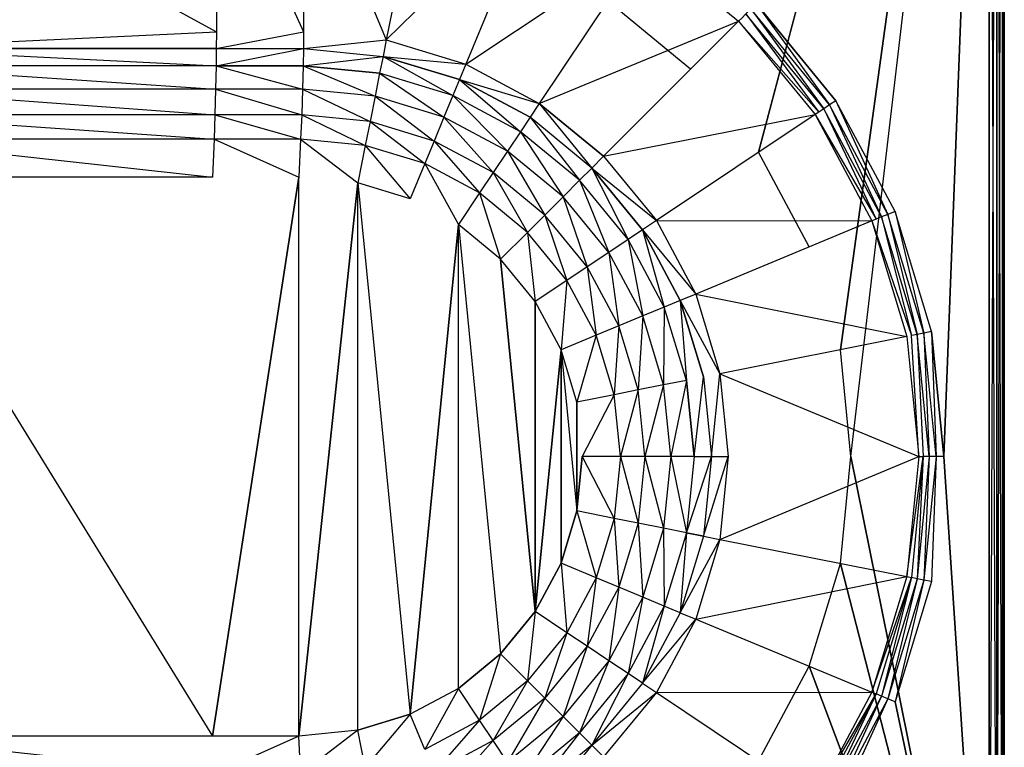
# Model space of a CAD drawing. Extents: x 0 to 0.6, y -0.5 to 0.
# Tile 6 of 7: x 0.34 to 0.6, y -0.392 to -0.2. Entities that reach past the tile are written whole.
import ezdxf

# ---------------------------------------------------------------- set-up
doc = ezdxf.new("R2010")
doc.units = 0
doc.layers.add('L0_WASHBASIN_N_3055_', color=7, linetype='CONTINUOUS')

msp = doc.modelspace()

# ---------------------------------------------------------------- linework, layer by layer
at = {"layer": 'L0_WASHBASIN_N_3055_', "color": 8}
for points, invisible_edges in [([(0.495269, -0.194795, 0.048978), (0.596, -0.004, 0.048977), (0.517176, -0.212774, 0.048978), (0.495269, -0.194795, 0.048978)], 10), ([(0.517176, -0.212774, 0.048978), (0.596, -0.004, 0.048977), (0.535155, -0.234682, 0.048978), (0.517176, -0.212774, 0.048978)], 13), ([(0.596, -0.004, 0.088977), (0.534515, -0.195485, 0.088977), (0.555534, -0.221098, 0.088977), (0.596, -0.004, 0.088977)], 12), ([(0.535155, -0.234682, 0.048978), (0.596, -0.004, 0.048977), (0.548515, -0.259676, 0.048978), (0.535155, -0.234682, 0.048978)], 10), ([(0.548515, -0.259676, 0.048978), (0.596, -0.004, 0.048977), (0.556742, -0.286796, 0.048978), (0.548515, -0.259676, 0.048978)], 13), ([(0.596, -0.004, 0.088977), (0.555534, -0.221098, 0.088977), (0.571154, -0.250319, 0.088977), (0.596, -0.004, 0.088977)], 15), ([(0.556742, -0.286796, 0.048978), (0.596, -0.004, 0.048977), (0.559519, -0.315, 0.048978), (0.556742, -0.286796, 0.048978)], 10), ([(0.596, -0.496, 0.048977), (0.559519, -0.315, 0.048978), (0.596, -0.004, 0.048977), (0.596, -0.496, 0.048977)], 8), ([(0.596, -0.004, 0.088977), (0.571154, -0.250319, 0.088977), (0.580772, -0.282026, 0.088977), (0.596, -0.004, 0.088977)], 15), ([(0.596, -0.004, 0.088977), (0.580772, -0.282026, 0.088977), (0.584019, -0.315, 0.088977), (0.596, -0.004, 0.088977)], 9), ([(0.596, -0.004, 0.088977), (0.584019, -0.315, 0.088977), (0.596, -0.496, 0.088977), (0.596, -0.004, 0.088977)], 12), ([(0.598, -0.004, 0.048977), (0.596, -0.496, 0.048977), (0.596, -0.004, 0.048977), (0.598, -0.004, 0.048977)], 13), ([(0.596, -0.496, 0.048977), (0.598, -0.004, 0.048977), (0.598, -0.496, 0.048977), (0.596, -0.496, 0.048977)], 10), ([(0.598, -0.496, 0.088977), (0.596, -0.004, 0.088977), (0.596, -0.496, 0.088977), (0.598, -0.496, 0.088977)], 13), ([(0.596, -0.004, 0.088977), (0.598, -0.496, 0.088977), (0.598, -0.004, 0.088977), (0.596, -0.004, 0.088977)], 10), ([(0.599414, -0.004, 0.049563), (0.598, -0.496, 0.048977), (0.598, -0.004, 0.048977), (0.599414, -0.004, 0.049563)], 13), ([(0.598, -0.496, 0.048977), (0.599414, -0.004, 0.049563), (0.599414, -0.496, 0.049563), (0.598, -0.496, 0.048977)], 10), ([(0.599414, -0.496, 0.088391), (0.598, -0.004, 0.088977), (0.598, -0.496, 0.088977), (0.599414, -0.496, 0.088391)], 13), ([(0.598, -0.004, 0.088977), (0.599414, -0.496, 0.088391), (0.599414, -0.004, 0.088391), (0.598, -0.004, 0.088977)], 10), ([(0.599414, -0.004, 0.049563), (0.6, -0.496, 0.050977), (0.599414, -0.496, 0.049563), (0.599414, -0.004, 0.049563)], 13), ([(0.6, -0.496, 0.050977), (0.599414, -0.004, 0.049563), (0.6, -0.004, 0.050977), (0.6, -0.496, 0.050977)], 10), ([(0.6, -0.004, 0.086977), (0.599414, -0.496, 0.088391), (0.6, -0.496, 0.086977), (0.6, -0.004, 0.086977)], 13), ([(0.599414, -0.496, 0.088391), (0.6, -0.004, 0.086977), (0.599414, -0.004, 0.088391), (0.599414, -0.496, 0.088391)], 10), ([(0.6, -0.004, 0.084977), (0.6, -0.496, 0.086977), (0.6, -0.496, 0.084977), (0.6, -0.004, 0.084977)], 13), ([(0.6, -0.496, 0.086977), (0.6, -0.004, 0.084977), (0.6, -0.004, 0.086977), (0.6, -0.496, 0.086977)], 10), ([(0.6, -0.004, 0.050977), (0.6, -0.496, 0.052977), (0.6, -0.496, 0.050977), (0.6, -0.004, 0.050977)], 13), ([(0.6, -0.496, 0.052977), (0.6, -0.004, 0.050977), (0.6, -0.004, 0.052977), (0.6, -0.496, 0.052977)], 10), ([(0.6, -0.004, 0.052977), (0.6, -0.496, 0.084977), (0.6, -0.496, 0.052977), (0.6, -0.004, 0.052977)], 13), ([(0.6, -0.496, 0.084977), (0.6, -0.004, 0.052977), (0.6, -0.004, 0.084977), (0.6, -0.496, 0.084977)], 10), ([(0.3, -0.152583, 0.08593), (0.392046, -0.202929, 0.018006), (0.391958, -0.15258, 0.085928), (0.3, -0.152583, 0.08593)], 10), ([(0.392046, -0.202929, 0.018006), (0.3, -0.152583, 0.08593), (0.3, -0.202927, 0.018004), (0.392046, -0.202929, 0.018006)], 13), ([(0.391958, -0.15258, 0.085928), (0.415057, -0.20293, 0.018006), (0.414948, -0.152579, 0.085928), (0.391958, -0.15258, 0.085928)], 10), ([(0.415057, -0.20293, 0.018006), (0.391958, -0.15258, 0.085928), (0.392046, -0.202929, 0.018006), (0.415057, -0.20293, 0.018006)], 13), ([(0.43687, -0.205085, 0.018011), (0.414948, -0.152579, 0.085928), (0.415057, -0.20293, 0.018006), (0.43687, -0.205085, 0.018011)], 13), ([(0.414948, -0.152579, 0.085928), (0.43687, -0.205085, 0.018011), (0.446693, -0.155698, 0.085922), (0.414948, -0.152579, 0.085928)], 10), ([(0.43687, -0.205085, 0.018011), (0.477162, -0.164941, 0.085922), (0.446693, -0.155698, 0.085922), (0.43687, -0.205085, 0.018011)], 10), ([(0.477162, -0.164941, 0.085922), (0.43687, -0.205085, 0.018011), (0.457893, -0.211462, 0.018011), (0.477162, -0.164941, 0.085922)], 13), ([(0.457893, -0.211462, 0.018011), (0.505243, -0.17995, 0.085922), (0.477162, -0.164941, 0.085922), (0.457893, -0.211462, 0.018011)], 10), ([(0.505243, -0.17995, 0.085922), (0.457893, -0.211462, 0.018011), (0.477268, -0.221818, 0.018011), (0.505243, -0.17995, 0.085922)], 13), ([(0.477268, -0.221818, 0.018011), (0.529856, -0.20015, 0.085922), (0.505243, -0.17995, 0.085922), (0.477268, -0.221818, 0.018011)], 10), ([(0.530694, -0.199312, 0.087537), (0.505243, -0.17995, 0.085922), (0.529856, -0.20015, 0.085922), (0.530694, -0.199312, 0.087537)], 13), ([(0.552345, -0.22323, 0.088555), (0.533094, -0.196906, 0.088977), (0.531802, -0.198199, 0.088555), (0.552345, -0.22323, 0.088555)], 13), ([(0.553863, -0.222214, 0.088977), (0.534515, -0.195485, 0.088977), (0.533094, -0.196906, 0.088977), (0.553863, -0.222214, 0.088977)], 13), ([(0.533094, -0.196906, 0.088977), (0.552345, -0.22323, 0.088555), (0.553863, -0.222214, 0.088977), (0.533094, -0.196906, 0.088977)], 10), ([(0.534515, -0.195485, 0.088977), (0.553863, -0.222214, 0.088977), (0.555534, -0.221098, 0.088977), (0.534515, -0.195485, 0.088977)], 10), ([(0.529856, -0.20015, 0.085922), (0.551041, -0.224104, 0.087537), (0.530694, -0.199312, 0.087537), (0.529856, -0.20015, 0.085922)], 10), ([(0.551041, -0.224104, 0.087537), (0.531802, -0.198199, 0.088555), (0.530694, -0.199312, 0.087537), (0.551041, -0.224104, 0.087537)], 13), ([(0.531802, -0.198199, 0.088555), (0.551041, -0.224104, 0.087537), (0.552345, -0.22323, 0.088555), (0.531802, -0.198199, 0.088555)], 10), ([(0.529856, -0.20015, 0.085922), (0.477268, -0.221818, 0.018011), (0.49425, -0.235756, 0.018011), (0.529856, -0.20015, 0.085922)], 13), ([(0.49425, -0.235756, 0.018011), (0.550056, -0.224763, 0.085922), (0.529856, -0.20015, 0.085922), (0.49425, -0.235756, 0.018011)], 10), ([(0.551041, -0.224104, 0.087537), (0.529856, -0.20015, 0.085922), (0.550056, -0.224763, 0.085922), (0.551041, -0.224104, 0.087537)], 13), ([(0.3, -0.207331, 0.012061), (0.392046, -0.202929, 0.018006), (0.3, -0.202927, 0.018004), (0.3, -0.207331, 0.012061)], 10), ([(0.392046, -0.202929, 0.018006), (0.3, -0.207331, 0.012061), (0.392005, -0.207331, 0.012061), (0.392046, -0.202929, 0.018006)], 13), ([(0.392005, -0.207331, 0.012061), (0.415057, -0.20293, 0.018006), (0.392046, -0.202929, 0.018006), (0.392005, -0.207331, 0.012061)], 10), ([(0.415057, -0.20293, 0.018006), (0.392005, -0.207331, 0.012061), (0.415006, -0.207331, 0.012061), (0.415057, -0.20293, 0.018006)], 13), ([(0.415006, -0.207331, 0.012061), (0.43687, -0.205085, 0.018011), (0.415057, -0.20293, 0.018006), (0.415006, -0.207331, 0.012061)], 10), ([(0.43687, -0.205085, 0.018011), (0.415006, -0.207331, 0.012061), (0.436011, -0.2094, 0.012061), (0.43687, -0.205085, 0.018011)], 13), ([(0.436011, -0.2094, 0.012061), (0.457893, -0.211462, 0.018011), (0.43687, -0.205085, 0.018011), (0.436011, -0.2094, 0.012061)], 10), ([(0.39196, -0.211894, 0.007446), (0.3, -0.207331, 0.012061), (0.3, -0.211894, 0.007446), (0.39196, -0.211894, 0.007446)], 13), ([(0.3, -0.207331, 0.012061), (0.39196, -0.211894, 0.007446), (0.392005, -0.207331, 0.012061), (0.3, -0.207331, 0.012061)], 10), ([(0.415006, -0.207331, 0.012061), (0.39196, -0.211894, 0.007446), (0.41495, -0.211894, 0.007446), (0.415006, -0.207331, 0.012061)], 13), ([(0.39196, -0.211894, 0.007446), (0.415006, -0.207331, 0.012061), (0.392005, -0.207331, 0.012061), (0.39196, -0.211894, 0.007446)], 10), ([(0.41495, -0.211894, 0.007446), (0.436011, -0.2094, 0.012061), (0.415006, -0.207331, 0.012061), (0.41495, -0.211894, 0.007446)], 10), ([(0.436011, -0.2094, 0.012061), (0.41495, -0.211894, 0.007446), (0.43512, -0.21388, 0.007446), (0.436011, -0.2094, 0.012061)], 13), ([(0.454461, -0.219747, 0.007446), (0.436011, -0.2094, 0.012061), (0.43512, -0.21388, 0.007446), (0.454461, -0.219747, 0.007446)], 13), ([(0.457893, -0.211462, 0.018011), (0.436011, -0.2094, 0.012061), (0.456209, -0.215527, 0.012061), (0.457893, -0.211462, 0.018011)], 13), ([(0.436011, -0.2094, 0.012061), (0.454461, -0.219747, 0.007446), (0.456209, -0.215527, 0.012061), (0.436011, -0.2094, 0.012061)], 10), ([(0.391832, -0.218045, 0.003533), (0.3, -0.211894, 0.007446), (0.3, -0.218045, 0.003533), (0.391832, -0.218045, 0.003533)], 13), ([(0.3, -0.211894, 0.007446), (0.391832, -0.218045, 0.003533), (0.39196, -0.211894, 0.007446), (0.3, -0.211894, 0.007446)], 10), ([(0.41479, -0.218045, 0.003533), (0.39196, -0.211894, 0.007446), (0.391832, -0.218045, 0.003533), (0.41479, -0.218045, 0.003533)], 13), ([(0.39196, -0.211894, 0.007446), (0.41479, -0.218045, 0.003533), (0.41495, -0.211894, 0.007446), (0.39196, -0.211894, 0.007446)], 10), ([(0.433917, -0.219929, 0.003533), (0.41495, -0.211894, 0.007446), (0.41479, -0.218045, 0.003533), (0.433917, -0.219929, 0.003533)], 13), ([(0.41495, -0.211894, 0.007446), (0.433917, -0.219929, 0.003533), (0.43512, -0.21388, 0.007446), (0.41495, -0.211894, 0.007446)], 10), ([(0.456209, -0.215527, 0.012061), (0.477268, -0.221818, 0.018011), (0.457893, -0.211462, 0.018011), (0.456209, -0.215527, 0.012061)], 10), ([(0.452101, -0.225445, 0.003533), (0.43512, -0.21388, 0.007446), (0.433917, -0.219929, 0.003533), (0.452101, -0.225445, 0.003533)], 13), ([(0.43512, -0.21388, 0.007446), (0.452101, -0.225445, 0.003533), (0.454461, -0.219747, 0.007446), (0.43512, -0.21388, 0.007446)], 10), ([(0.472286, -0.229275, 0.007446), (0.456209, -0.215527, 0.012061), (0.454461, -0.219747, 0.007446), (0.472286, -0.229275, 0.007446)], 13), ([(0.477268, -0.221818, 0.018011), (0.456209, -0.215527, 0.012061), (0.474824, -0.225477, 0.012061), (0.477268, -0.221818, 0.018011)], 13), ([(0.456209, -0.215527, 0.012061), (0.472286, -0.229275, 0.007446), (0.474824, -0.225477, 0.012061), (0.456209, -0.215527, 0.012061)], 10), ([(0.391641, -0.22485, 0.000918), (0.3, -0.218045, 0.003533), (0.3, -0.22485, 0.000918), (0.391641, -0.22485, 0.000918)], 13), ([(0.3, -0.218045, 0.003533), (0.391641, -0.22485, 0.000918), (0.391832, -0.218045, 0.003533), (0.3, -0.218045, 0.003533)], 10), ([(0.414551, -0.22485, 0.000918), (0.391832, -0.218045, 0.003533), (0.391641, -0.22485, 0.000918), (0.414551, -0.22485, 0.000918)], 13), ([(0.391832, -0.218045, 0.003533), (0.414551, -0.22485, 0.000918), (0.41479, -0.218045, 0.003533), (0.391832, -0.218045, 0.003533)], 10), ([(0.432585, -0.226626, 0.000918), (0.41479, -0.218045, 0.003533), (0.414551, -0.22485, 0.000918), (0.432585, -0.226626, 0.000918)], 13), ([(0.41479, -0.218045, 0.003533), (0.432585, -0.226626, 0.000918), (0.433917, -0.219929, 0.003533), (0.41479, -0.218045, 0.003533)], 10), ([(0.449488, -0.231753, 0.000918), (0.433917, -0.219929, 0.003533), (0.432585, -0.226626, 0.000918), (0.449488, -0.231753, 0.000918)], 13), ([(0.433917, -0.219929, 0.003533), (0.449488, -0.231753, 0.000918), (0.452101, -0.225445, 0.003533), (0.433917, -0.219929, 0.003533)], 10), ([(0.468859, -0.234403, 0.003533), (0.454461, -0.219747, 0.007446), (0.452101, -0.225445, 0.003533), (0.468859, -0.234403, 0.003533)], 13), ([(0.454461, -0.219747, 0.007446), (0.468859, -0.234403, 0.003533), (0.472286, -0.229275, 0.007446), (0.454461, -0.219747, 0.007446)], 10), ([(0.491139, -0.238867, 0.012061), (0.477268, -0.221818, 0.018011), (0.474824, -0.225477, 0.012061), (0.491139, -0.238867, 0.012061)], 13), ([(0.477268, -0.221818, 0.018011), (0.491139, -0.238867, 0.012061), (0.49425, -0.235756, 0.018011), (0.477268, -0.221818, 0.018011)], 10), ([(0.56616, -0.25239, 0.087537), (0.552345, -0.22323, 0.088555), (0.551041, -0.224104, 0.087537), (0.56616, -0.25239, 0.087537)], 13), ([(0.567609, -0.251788, 0.088555), (0.553863, -0.222214, 0.088977), (0.552345, -0.22323, 0.088555), (0.567609, -0.251788, 0.088555)], 13), ([(0.552345, -0.22323, 0.088555), (0.56616, -0.25239, 0.087537), (0.567609, -0.251788, 0.088555), (0.552345, -0.22323, 0.088555)], 10), ([(0.569297, -0.251088, 0.088977), (0.555534, -0.221098, 0.088977), (0.553863, -0.222214, 0.088977), (0.569297, -0.251088, 0.088977)], 13), ([(0.553863, -0.222214, 0.088977), (0.567609, -0.251788, 0.088555), (0.569297, -0.251088, 0.088977), (0.553863, -0.222214, 0.088977)], 10), ([(0.555534, -0.221098, 0.088977), (0.569297, -0.251088, 0.088977), (0.571154, -0.250319, 0.088977), (0.555534, -0.221098, 0.088977)], 10), ([(0.391415, -0.23127), (0.3, -0.22485, 0.000918), (0.3, -0.23127), (0.391415, -0.23127)], 13), ([(0.3, -0.22485, 0.000918), (0.391415, -0.23127), (0.391641, -0.22485, 0.000918), (0.3, -0.22485, 0.000918)], 10), ([(0.414269, -0.23127), (0.391641, -0.22485, 0.000918), (0.391415, -0.23127), (0.414269, -0.23127)], 13), ([(0.391641, -0.22485, 0.000918), (0.414269, -0.23127), (0.414551, -0.22485, 0.000918), (0.391641, -0.22485, 0.000918)], 10), ([(0.431327, -0.23295), (0.414551, -0.22485, 0.000918), (0.414269, -0.23127), (0.431327, -0.23295)], 13), ([(0.414551, -0.22485, 0.000918), (0.431327, -0.23295), (0.432585, -0.226626, 0.000918), (0.414551, -0.22485, 0.000918)], 10), ([(0.465066, -0.24008, 0.000918), (0.452101, -0.225445, 0.003533), (0.449488, -0.231753, 0.000918), (0.465066, -0.24008, 0.000918)], 13), ([(0.452101, -0.225445, 0.003533), (0.465066, -0.24008, 0.000918), (0.468859, -0.234403, 0.003533), (0.452101, -0.225445, 0.003533)], 10), ([(0.487909, -0.242097, 0.007446), (0.474824, -0.225477, 0.012061), (0.472286, -0.229275, 0.007446), (0.487909, -0.242097, 0.007446)], 13), ([(0.474824, -0.225477, 0.012061), (0.487909, -0.242097, 0.007446), (0.491139, -0.238867, 0.012061), (0.474824, -0.225477, 0.012061)], 10), ([(0.550056, -0.224763, 0.085922), (0.49425, -0.235756, 0.018011), (0.508188, -0.252738, 0.018011), (0.550056, -0.224763, 0.085922)], 13), ([(0.508188, -0.252738, 0.018011), (0.565065, -0.252844, 0.085922), (0.550056, -0.224763, 0.085922), (0.508188, -0.252738, 0.018011)], 10), ([(0.550056, -0.224763, 0.085922), (0.56616, -0.25239, 0.087537), (0.551041, -0.224104, 0.087537), (0.550056, -0.224763, 0.085922)], 10), ([(0.56616, -0.25239, 0.087537), (0.550056, -0.224763, 0.085922), (0.565065, -0.252844, 0.085922), (0.56616, -0.25239, 0.087537)], 13), ([(0.44702, -0.237711), (0.432585, -0.226626, 0.000918), (0.431327, -0.23295), (0.44702, -0.237711)], 13), ([(0.432585, -0.226626, 0.000918), (0.44702, -0.237711), (0.449488, -0.231753, 0.000918), (0.432585, -0.226626, 0.000918)], 10), ([(0.391022, -0.24127), (0.3, -0.23127), (0.3, -0.24127), (0.391022, -0.24127)], 13), ([(0.3, -0.23127), (0.391022, -0.24127), (0.391415, -0.23127), (0.3, -0.23127)], 10), ([(0.413778, -0.24127), (0.391415, -0.23127), (0.391022, -0.24127), (0.413778, -0.24127)], 13), ([(0.391415, -0.23127), (0.413778, -0.24127), (0.414269, -0.23127), (0.391415, -0.23127)], 10), ([(0.429366, -0.242806), (0.414269, -0.23127), (0.413778, -0.24127), (0.429366, -0.242806)], 13), ([(0.414269, -0.23127), (0.429366, -0.242806), (0.431327, -0.23295), (0.414269, -0.23127)], 10), ([(0.483548, -0.246458, 0.003533), (0.472286, -0.229275, 0.007446), (0.468859, -0.234403, 0.003533), (0.483548, -0.246458, 0.003533)], 13), ([(0.472286, -0.229275, 0.007446), (0.483548, -0.246458, 0.003533), (0.487909, -0.242097, 0.007446), (0.472286, -0.229275, 0.007446)], 10), ([(0.443175, -0.246994), (0.431327, -0.23295), (0.429366, -0.242806), (0.443175, -0.246994)], 13), ([(0.431327, -0.23295), (0.443175, -0.246994), (0.44702, -0.237711), (0.431327, -0.23295)], 10), ([(0.461483, -0.245442), (0.449488, -0.231753, 0.000918), (0.44702, -0.237711), (0.461483, -0.245442)], 13), ([(0.449488, -0.231753, 0.000918), (0.461483, -0.245442), (0.465066, -0.24008, 0.000918), (0.449488, -0.231753, 0.000918)], 10), ([(0.47872, -0.251286, 0.000918), (0.468859, -0.234403, 0.003533), (0.465066, -0.24008, 0.000918), (0.47872, -0.251286, 0.000918)], 13), ([(0.468859, -0.234403, 0.003533), (0.47872, -0.251286, 0.000918), (0.483548, -0.246458, 0.003533), (0.468859, -0.234403, 0.003533)], 10), ([(0.491139, -0.238867, 0.012061), (0.508188, -0.252738, 0.018011), (0.49425, -0.235756, 0.018011), (0.491139, -0.238867, 0.012061)], 10), ([(0.455901, -0.253797), (0.44702, -0.237711), (0.443175, -0.246994), (0.455901, -0.253797)], 13), ([(0.44702, -0.237711), (0.455901, -0.253797), (0.461483, -0.245442), (0.44702, -0.237711)], 10), ([(0.500731, -0.25772, 0.007446), (0.491139, -0.238867, 0.012061), (0.487909, -0.242097, 0.007446), (0.500731, -0.25772, 0.007446)], 13), ([(0.508188, -0.252738, 0.018011), (0.491139, -0.238867, 0.012061), (0.504529, -0.255182, 0.012061), (0.508188, -0.252738, 0.018011)], 13), ([(0.491139, -0.238867, 0.012061), (0.500731, -0.25772, 0.007446), (0.504529, -0.255182, 0.012061), (0.491139, -0.238867, 0.012061)], 10), ([(0.391022, -0.38873), (0.3, -0.24127), (0.3, -0.38873), (0.391022, -0.38873)], 13), ([(0.3, -0.24127), (0.391022, -0.38873), (0.391022, -0.24127), (0.3, -0.24127)], 10), ([(0.391022, -0.24127), (0.391022, -0.38873), (0.413778, -0.24127), (0.391022, -0.24127)], 13), ([(0.413778, -0.24127), (0.391022, -0.38873), (0.413778, -0.38873), (0.413778, -0.24127)], 10), ([(0.413778, -0.24127), (0.413778, -0.38873), (0.429366, -0.242806), (0.413778, -0.24127)], 13), ([(0.474161, -0.255845), (0.465066, -0.24008, 0.000918), (0.461483, -0.245442), (0.474161, -0.255845)], 13), ([(0.465066, -0.24008, 0.000918), (0.474161, -0.255845), (0.47872, -0.251286, 0.000918), (0.465066, -0.24008, 0.000918)], 10), ([(0.429366, -0.242806), (0.413778, -0.38873), (0.429366, -0.387194), (0.429366, -0.242806)], 10), ([(0.429366, -0.242806), (0.429366, -0.387194), (0.443175, -0.383006), (0.429366, -0.242806)], 13), ([(0.429366, -0.242806), (0.443175, -0.383006), (0.443175, -0.246994), (0.429366, -0.242806)], 10), ([(0.495603, -0.261147, 0.003533), (0.487909, -0.242097, 0.007446), (0.483548, -0.246458, 0.003533), (0.495603, -0.261147, 0.003533)], 13), ([(0.487909, -0.242097, 0.007446), (0.495603, -0.261147, 0.003533), (0.500731, -0.25772, 0.007446), (0.487909, -0.242097, 0.007446)], 10), ([(0.467055, -0.262951), (0.461483, -0.245442), (0.455901, -0.253797), (0.467055, -0.262951)], 13), ([(0.461483, -0.245442), (0.467055, -0.262951), (0.474161, -0.255845), (0.461483, -0.245442)], 10), ([(0.489926, -0.26494, 0.000918), (0.483548, -0.246458, 0.003533), (0.47872, -0.251286, 0.000918), (0.489926, -0.26494, 0.000918)], 13), ([(0.483548, -0.246458, 0.003533), (0.489926, -0.26494, 0.000918), (0.495603, -0.261147, 0.003533), (0.483548, -0.246458, 0.003533)], 10), ([(0.443175, -0.246994), (0.443175, -0.383006), (0.455901, -0.253797), (0.443175, -0.246994)], 13), ([(0.484564, -0.268523), (0.47872, -0.251286, 0.000918), (0.474161, -0.255845), (0.484564, -0.268523)], 13), ([(0.47872, -0.251286, 0.000918), (0.484564, -0.268523), (0.489926, -0.26494, 0.000918), (0.47872, -0.251286, 0.000918)], 10), ([(0.57547, -0.283082, 0.087537), (0.567609, -0.251788, 0.088555), (0.56616, -0.25239, 0.087537), (0.57547, -0.283082, 0.087537)], 13), ([(0.577009, -0.282775, 0.088555), (0.569297, -0.251088, 0.088977), (0.567609, -0.251788, 0.088555), (0.577009, -0.282775, 0.088555)], 13), ([(0.567609, -0.251788, 0.088555), (0.57547, -0.283082, 0.087537), (0.577009, -0.282775, 0.088555), (0.567609, -0.251788, 0.088555)], 10), ([(0.578801, -0.282418, 0.088977), (0.571154, -0.250319, 0.088977), (0.569297, -0.251088, 0.088977), (0.578801, -0.282418, 0.088977)], 13), ([(0.569297, -0.251088, 0.088977), (0.577009, -0.282775, 0.088555), (0.578801, -0.282418, 0.088977), (0.569297, -0.251088, 0.088977)], 10), ([(0.571154, -0.250319, 0.088977), (0.578801, -0.282418, 0.088977), (0.580772, -0.282026, 0.088977), (0.571154, -0.250319, 0.088977)], 10), ([(0.455901, -0.253797), (0.443175, -0.383006), (0.455901, -0.376203), (0.455901, -0.253797)], 10), ([(0.455901, -0.253797), (0.455901, -0.376203), (0.467055, -0.367049), (0.455901, -0.253797)], 13), ([(0.455901, -0.253797), (0.467055, -0.367049), (0.467055, -0.262951), (0.455901, -0.253797)], 10), ([(0.504529, -0.255182, 0.012061), (0.518544, -0.272113, 0.018011), (0.508188, -0.252738, 0.018011), (0.504529, -0.255182, 0.012061)], 10), ([(0.565065, -0.252844, 0.085922), (0.508188, -0.252738, 0.018011), (0.518544, -0.272113, 0.018011), (0.565065, -0.252844, 0.085922)], 13), ([(0.518544, -0.272113, 0.018011), (0.574308, -0.283313, 0.085922), (0.565065, -0.252844, 0.085922), (0.518544, -0.272113, 0.018011)], 10), ([(0.565065, -0.252844, 0.085922), (0.57547, -0.283082, 0.087537), (0.56616, -0.25239, 0.087537), (0.565065, -0.252844, 0.085922)], 10), ([(0.57547, -0.283082, 0.087537), (0.565065, -0.252844, 0.085922), (0.574308, -0.283313, 0.085922), (0.57547, -0.283082, 0.087537)], 13), ([(0.476209, -0.274105), (0.474161, -0.255845), (0.467055, -0.262951), (0.476209, -0.274105)], 13), ([(0.474161, -0.255845), (0.476209, -0.274105), (0.484564, -0.268523), (0.474161, -0.255845)], 10), ([(0.510259, -0.275545, 0.007446), (0.504529, -0.255182, 0.012061), (0.500731, -0.25772, 0.007446), (0.510259, -0.275545, 0.007446)], 13), ([(0.518544, -0.272113, 0.018011), (0.504529, -0.255182, 0.012061), (0.514479, -0.273797, 0.012061), (0.518544, -0.272113, 0.018011)], 13), ([(0.504529, -0.255182, 0.012061), (0.510259, -0.275545, 0.007446), (0.514479, -0.273797, 0.012061), (0.504529, -0.255182, 0.012061)], 10), ([(0.504561, -0.277905, 0.003533), (0.500731, -0.25772, 0.007446), (0.495603, -0.261147, 0.003533), (0.504561, -0.277905, 0.003533)], 13), ([(0.500731, -0.25772, 0.007446), (0.504561, -0.277905, 0.003533), (0.510259, -0.275545, 0.007446), (0.500731, -0.25772, 0.007446)], 10), ([(0.498253, -0.280518, 0.000918), (0.495603, -0.261147, 0.003533), (0.489926, -0.26494, 0.000918), (0.498253, -0.280518, 0.000918)], 13), ([(0.495603, -0.261147, 0.003533), (0.498253, -0.280518, 0.000918), (0.504561, -0.277905, 0.003533), (0.495603, -0.261147, 0.003533)], 10), ([(0.467055, -0.262951), (0.467055, -0.367049), (0.476209, -0.355895), (0.467055, -0.262951)], 9), ([(0.467055, -0.262951), (0.476209, -0.355895), (0.476209, -0.274105), (0.467055, -0.262951)], 8), ([(0.492295, -0.282986), (0.489926, -0.26494, 0.000918), (0.484564, -0.268523), (0.492295, -0.282986)], 13), ([(0.489926, -0.26494, 0.000918), (0.492295, -0.282986), (0.498253, -0.280518, 0.000918), (0.489926, -0.26494, 0.000918)], 10), ([(0.483012, -0.286831), (0.484564, -0.268523), (0.476209, -0.274105), (0.483012, -0.286831)], 13), ([(0.484564, -0.268523), (0.483012, -0.286831), (0.492295, -0.282986), (0.484564, -0.268523)], 10), ([(0.514479, -0.273797, 0.012061), (0.524921, -0.293137, 0.018011), (0.518544, -0.272113, 0.018011), (0.514479, -0.273797, 0.012061)], 10), ([(0.574308, -0.283313, 0.085922), (0.518544, -0.272113, 0.018011), (0.524921, -0.293137, 0.018011), (0.574308, -0.283313, 0.085922)], 13), ([(0.476209, -0.274105), (0.476209, -0.355895), (0.483012, -0.286831), (0.476209, -0.274105)], 8), ([(0.516126, -0.294886, 0.007446), (0.514479, -0.273797, 0.012061), (0.510259, -0.275545, 0.007446), (0.516126, -0.294886, 0.007446)], 13), ([(0.524921, -0.293137, 0.018011), (0.514479, -0.273797, 0.012061), (0.520606, -0.293995, 0.012061), (0.524921, -0.293137, 0.018011)], 13), ([(0.514479, -0.273797, 0.012061), (0.516126, -0.294886, 0.007446), (0.520606, -0.293995, 0.012061), (0.514479, -0.273797, 0.012061)], 10), ([(0.50338, -0.297421, 0.000918), (0.504561, -0.277905, 0.003533), (0.498253, -0.280518, 0.000918), (0.50338, -0.297421, 0.000918)], 13), ([(0.504561, -0.277905, 0.003533), (0.50338, -0.297421, 0.000918), (0.510077, -0.296089, 0.003533), (0.504561, -0.277905, 0.003533)], 10), ([(0.510077, -0.296089, 0.003533), (0.510259, -0.275545, 0.007446), (0.504561, -0.277905, 0.003533), (0.510077, -0.296089, 0.003533)], 13), ([(0.510259, -0.275545, 0.007446), (0.510077, -0.296089, 0.003533), (0.516126, -0.294886, 0.007446), (0.510259, -0.275545, 0.007446)], 10), ([(0.497056, -0.298679), (0.498253, -0.280518, 0.000918), (0.492295, -0.282986), (0.497056, -0.298679)], 13), ([(0.498253, -0.280518, 0.000918), (0.497056, -0.298679), (0.50338, -0.297421, 0.000918), (0.498253, -0.280518, 0.000918)], 10), ([(0.4872, -0.30064), (0.492295, -0.282986), (0.483012, -0.286831), (0.4872, -0.30064)], 13), ([(0.492295, -0.282986), (0.4872, -0.30064), (0.497056, -0.298679), (0.492295, -0.282986)], 10), ([(0.577429, -0.315, 0.085922), (0.57547, -0.283082, 0.087537), (0.574308, -0.283313, 0.085922), (0.577429, -0.315, 0.085922)], 10), ([(0.578614, -0.315, 0.087537), (0.577009, -0.282775, 0.088555), (0.57547, -0.283082, 0.087537), (0.578614, -0.315, 0.087537)], 13), ([(0.57547, -0.283082, 0.087537), (0.577429, -0.315, 0.085922), (0.578614, -0.315, 0.087537), (0.57547, -0.283082, 0.087537)], 13), ([(0.580183, -0.315, 0.088555), (0.578801, -0.282418, 0.088977), (0.577009, -0.282775, 0.088555), (0.580183, -0.315, 0.088555)], 13), ([(0.577009, -0.282775, 0.088555), (0.578614, -0.315, 0.087537), (0.580183, -0.315, 0.088555), (0.577009, -0.282775, 0.088555)], 10), ([(0.58201, -0.315, 0.088977), (0.580772, -0.282026, 0.088977), (0.578801, -0.282418, 0.088977), (0.58201, -0.315, 0.088977)], 13), ([(0.578801, -0.282418, 0.088977), (0.580183, -0.315, 0.088555), (0.58201, -0.315, 0.088977), (0.578801, -0.282418, 0.088977)], 10), ([(0.580772, -0.282026, 0.088977), (0.58201, -0.315, 0.088977), (0.584019, -0.315, 0.088977), (0.580772, -0.282026, 0.088977)], 10), ([(0.524921, -0.293137, 0.018011), (0.577429, -0.315, 0.085922), (0.574308, -0.283313, 0.085922), (0.524921, -0.293137, 0.018011)], 10), ([(0.483012, -0.286831), (0.476209, -0.355895), (0.483012, -0.343169), (0.483012, -0.286831)], 8), ([(0.483012, -0.286831), (0.483012, -0.343169), (0.4872, -0.32936), (0.483012, -0.286831)], 12), ([(0.483012, -0.286831), (0.4872, -0.32936), (0.4872, -0.30064), (0.483012, -0.286831)], 8), ([(0.522675, -0.315, 0.012061), (0.524921, -0.293137, 0.018011), (0.520606, -0.293995, 0.012061), (0.522675, -0.315, 0.012061)], 10), ([(0.524921, -0.293137, 0.018011), (0.522675, -0.315, 0.012061), (0.527075, -0.315, 0.018011), (0.524921, -0.293137, 0.018011)], 13), ([(0.577429, -0.315, 0.085922), (0.524921, -0.293137, 0.018011), (0.527075, -0.315, 0.018011), (0.577429, -0.315, 0.085922)], 13), ([(0.505112, -0.315, 0.000918), (0.510077, -0.296089, 0.003533), (0.50338, -0.297421, 0.000918), (0.505112, -0.315, 0.000918)], 13), ([(0.510077, -0.296089, 0.003533), (0.505112, -0.315, 0.000918), (0.511939, -0.315, 0.003533), (0.510077, -0.296089, 0.003533)], 10), ([(0.511939, -0.315, 0.003533), (0.516126, -0.294886, 0.007446), (0.510077, -0.296089, 0.003533), (0.511939, -0.315, 0.003533)], 13), ([(0.516126, -0.294886, 0.007446), (0.511939, -0.315, 0.003533), (0.518107, -0.315, 0.007446), (0.516126, -0.294886, 0.007446)], 10), ([(0.518107, -0.315, 0.007446), (0.520606, -0.293995, 0.012061), (0.516126, -0.294886, 0.007446), (0.518107, -0.315, 0.007446)], 10), ([(0.520606, -0.293995, 0.012061), (0.518107, -0.315, 0.007446), (0.522675, -0.315, 0.012061), (0.520606, -0.293995, 0.012061)], 13), ([(0.488615, -0.315), (0.497056, -0.298679), (0.4872, -0.30064), (0.488615, -0.315)], 13), ([(0.497056, -0.298679), (0.488615, -0.315), (0.498663, -0.315), (0.497056, -0.298679)], 10), ([(0.498663, -0.315), (0.50338, -0.297421, 0.000918), (0.497056, -0.298679), (0.498663, -0.315)], 13), ([(0.50338, -0.297421, 0.000918), (0.498663, -0.315), (0.505112, -0.315, 0.000918), (0.50338, -0.297421, 0.000918)], 10), ([(0.4872, -0.30064), (0.4872, -0.32936), (0.488615, -0.315), (0.4872, -0.30064)], 12), ([(0.497056, -0.331321), (0.488615, -0.315), (0.4872, -0.32936), (0.497056, -0.331321)], 13), ([(0.488615, -0.315), (0.497056, -0.331321), (0.498663, -0.315), (0.488615, -0.315)], 10), ([(0.50338, -0.332579, 0.000918), (0.498663, -0.315), (0.497056, -0.331321), (0.50338, -0.332579, 0.000918)], 13), ([(0.498663, -0.315), (0.50338, -0.332579, 0.000918), (0.505112, -0.315, 0.000918), (0.498663, -0.315)], 10), ([(0.510077, -0.333911, 0.003533), (0.505112, -0.315, 0.000918), (0.50338, -0.332579, 0.000918), (0.510077, -0.333911, 0.003533)], 13), ([(0.505112, -0.315, 0.000918), (0.510077, -0.333911, 0.003533), (0.511939, -0.315, 0.003533), (0.505112, -0.315, 0.000918)], 10), ([(0.516126, -0.335114, 0.007446), (0.511939, -0.315, 0.003533), (0.510077, -0.333911, 0.003533), (0.516126, -0.335114, 0.007446)], 13), ([(0.511939, -0.315, 0.003533), (0.516126, -0.335114, 0.007446), (0.518107, -0.315, 0.007446), (0.511939, -0.315, 0.003533)], 10), ([(0.522675, -0.315, 0.012061), (0.516126, -0.335114, 0.007446), (0.520606, -0.336005, 0.012061), (0.522675, -0.315, 0.012061)], 13), ([(0.516126, -0.335114, 0.007446), (0.522675, -0.315, 0.012061), (0.518107, -0.315, 0.007446), (0.516126, -0.335114, 0.007446)], 10), ([(0.527075, -0.315, 0.018011), (0.520606, -0.336005, 0.012061), (0.524921, -0.336863, 0.018011), (0.527075, -0.315, 0.018011)], 13), ([(0.520606, -0.336005, 0.012061), (0.527075, -0.315, 0.018011), (0.522675, -0.315, 0.012061), (0.520606, -0.336005, 0.012061)], 10), ([(0.577429, -0.315, 0.085922), (0.524921, -0.336863, 0.018011), (0.574308, -0.346687, 0.085922), (0.577429, -0.315, 0.085922)], 13), ([(0.524921, -0.336863, 0.018011), (0.577429, -0.315, 0.085922), (0.527075, -0.315, 0.018011), (0.524921, -0.336863, 0.018011)], 10), ([(0.596, -0.496, 0.048977), (0.556742, -0.343204, 0.048978), (0.559519, -0.315, 0.048978), (0.596, -0.496, 0.048977)], 8), ([(0.578614, -0.315, 0.087537), (0.574308, -0.346687, 0.085922), (0.57547, -0.346918, 0.087537), (0.578614, -0.315, 0.087537)], 13), ([(0.574308, -0.346687, 0.085922), (0.578614, -0.315, 0.087537), (0.577429, -0.315, 0.085922), (0.574308, -0.346687, 0.085922)], 10), ([(0.577009, -0.347225, 0.088555), (0.578614, -0.315, 0.087537), (0.57547, -0.346918, 0.087537), (0.577009, -0.347225, 0.088555)], 13), ([(0.578801, -0.347582, 0.088977), (0.580183, -0.315, 0.088555), (0.577009, -0.347225, 0.088555), (0.578801, -0.347582, 0.088977)], 13), ([(0.578614, -0.315, 0.087537), (0.577009, -0.347225, 0.088555), (0.580183, -0.315, 0.088555), (0.578614, -0.315, 0.087537)], 10), ([(0.580772, -0.347974, 0.088977), (0.58201, -0.315, 0.088977), (0.578801, -0.347582, 0.088977), (0.580772, -0.347974, 0.088977)], 13), ([(0.580183, -0.315, 0.088555), (0.578801, -0.347582, 0.088977), (0.58201, -0.315, 0.088977), (0.580183, -0.315, 0.088555)], 10), ([(0.58201, -0.315, 0.088977), (0.580772, -0.347974, 0.088977), (0.584019, -0.315, 0.088977), (0.58201, -0.315, 0.088977)], 10), ([(0.580772, -0.347974, 0.088977), (0.596, -0.496, 0.088977), (0.584019, -0.315, 0.088977), (0.580772, -0.347974, 0.088977)], 13), ([(0.492295, -0.347014), (0.4872, -0.32936), (0.483012, -0.343169), (0.492295, -0.347014)], 13), ([(0.4872, -0.32936), (0.492295, -0.347014), (0.497056, -0.331321), (0.4872, -0.32936)], 10), ([(0.498253, -0.349482, 0.000918), (0.497056, -0.331321), (0.492295, -0.347014), (0.498253, -0.349482, 0.000918)], 13), ([(0.497056, -0.331321), (0.498253, -0.349482, 0.000918), (0.50338, -0.332579, 0.000918), (0.497056, -0.331321)], 10), ([(0.504561, -0.352095, 0.003533), (0.50338, -0.332579, 0.000918), (0.498253, -0.349482, 0.000918), (0.504561, -0.352095, 0.003533)], 13), ([(0.50338, -0.332579, 0.000918), (0.504561, -0.352095, 0.003533), (0.510077, -0.333911, 0.003533), (0.50338, -0.332579, 0.000918)], 10), ([(0.510259, -0.354455, 0.007446), (0.510077, -0.333911, 0.003533), (0.504561, -0.352095, 0.003533), (0.510259, -0.354455, 0.007446)], 13), ([(0.510077, -0.333911, 0.003533), (0.510259, -0.354455, 0.007446), (0.516126, -0.335114, 0.007446), (0.510077, -0.333911, 0.003533)], 10), ([(0.514479, -0.356203, 0.012061), (0.516126, -0.335114, 0.007446), (0.510259, -0.354455, 0.007446), (0.514479, -0.356203, 0.012061)], 13), ([(0.516126, -0.335114, 0.007446), (0.514479, -0.356203, 0.012061), (0.520606, -0.336005, 0.012061), (0.516126, -0.335114, 0.007446)], 10), ([(0.514479, -0.356203, 0.012061), (0.524921, -0.336863, 0.018011), (0.520606, -0.336005, 0.012061), (0.514479, -0.356203, 0.012061)], 10), ([(0.524921, -0.336863, 0.018011), (0.514479, -0.356203, 0.012061), (0.518544, -0.357887, 0.018011), (0.524921, -0.336863, 0.018011)], 13), ([(0.518544, -0.357887, 0.018011), (0.574308, -0.346687, 0.085922), (0.524921, -0.336863, 0.018011), (0.518544, -0.357887, 0.018011)], 10), ([(0.484564, -0.361477), (0.483012, -0.343169), (0.476209, -0.355895), (0.484564, -0.361477)], 13), ([(0.483012, -0.343169), (0.484564, -0.361477), (0.492295, -0.347014), (0.483012, -0.343169)], 10), ([(0.596, -0.496, 0.048977), (0.548515, -0.370324, 0.048978), (0.556742, -0.343204, 0.048978), (0.596, -0.496, 0.048977)], 8), ([(0.489926, -0.36506, 0.000918), (0.492295, -0.347014), (0.484564, -0.361477), (0.489926, -0.36506, 0.000918)], 13), ([(0.492295, -0.347014), (0.489926, -0.36506, 0.000918), (0.498253, -0.349482, 0.000918), (0.492295, -0.347014)], 10), ([(0.574308, -0.346687, 0.085922), (0.518544, -0.357887, 0.018011), (0.565065, -0.377156, 0.085922), (0.574308, -0.346687, 0.085922)], 13), ([(0.565065, -0.377156, 0.085922), (0.57547, -0.346918, 0.087537), (0.574308, -0.346687, 0.085922), (0.565065, -0.377156, 0.085922)], 10), ([(0.57547, -0.346918, 0.087537), (0.565065, -0.377156, 0.085922), (0.56616, -0.37761, 0.087537), (0.57547, -0.346918, 0.087537)], 13), ([(0.567609, -0.378212, 0.088555), (0.57547, -0.346918, 0.087537), (0.56616, -0.37761, 0.087537), (0.567609, -0.378212, 0.088555)], 13), ([(0.57547, -0.346918, 0.087537), (0.567609, -0.378212, 0.088555), (0.577009, -0.347225, 0.088555), (0.57547, -0.346918, 0.087537)], 10), ([(0.569297, -0.378912, 0.088977), (0.577009, -0.347225, 0.088555), (0.567609, -0.378212, 0.088555), (0.569297, -0.378912, 0.088977)], 13), ([(0.577009, -0.347225, 0.088555), (0.569297, -0.378912, 0.088977), (0.578801, -0.347582, 0.088977), (0.577009, -0.347225, 0.088555)], 10), ([(0.571154, -0.379681, 0.088977), (0.578801, -0.347582, 0.088977), (0.569297, -0.378912, 0.088977), (0.571154, -0.379681, 0.088977)], 13), ([(0.578801, -0.347582, 0.088977), (0.571154, -0.379681, 0.088977), (0.580772, -0.347974, 0.088977), (0.578801, -0.347582, 0.088977)], 10), ([(0.571154, -0.379681, 0.088977), (0.596, -0.496, 0.088977), (0.580772, -0.347974, 0.088977), (0.571154, -0.379681, 0.088977)], 10), ([(0.495603, -0.368853, 0.003533), (0.498253, -0.349482, 0.000918), (0.489926, -0.36506, 0.000918), (0.495603, -0.368853, 0.003533)], 13), ([(0.498253, -0.349482, 0.000918), (0.495603, -0.368853, 0.003533), (0.504561, -0.352095, 0.003533), (0.498253, -0.349482, 0.000918)], 10), ([(0.500731, -0.37228, 0.007446), (0.504561, -0.352095, 0.003533), (0.495603, -0.368853, 0.003533), (0.500731, -0.37228, 0.007446)], 13), ([(0.504561, -0.352095, 0.003533), (0.500731, -0.37228, 0.007446), (0.510259, -0.354455, 0.007446), (0.504561, -0.352095, 0.003533)], 10), ([(0.474161, -0.374155), (0.476209, -0.355895), (0.467055, -0.367049), (0.474161, -0.374155)], 13), ([(0.476209, -0.355895), (0.474161, -0.374155), (0.484564, -0.361477), (0.476209, -0.355895)], 10), ([(0.504529, -0.374818, 0.012061), (0.510259, -0.354455, 0.007446), (0.500731, -0.37228, 0.007446), (0.504529, -0.374818, 0.012061)], 13), ([(0.510259, -0.354455, 0.007446), (0.504529, -0.374818, 0.012061), (0.514479, -0.356203, 0.012061), (0.510259, -0.354455, 0.007446)], 10), ([(0.504529, -0.374818, 0.012061), (0.518544, -0.357887, 0.018011), (0.514479, -0.356203, 0.012061), (0.504529, -0.374818, 0.012061)], 10), ([(0.518544, -0.357887, 0.018011), (0.504529, -0.374818, 0.012061), (0.508188, -0.377262, 0.018011), (0.518544, -0.357887, 0.018011)], 13), ([(0.508188, -0.377262, 0.018011), (0.565065, -0.377156, 0.085922), (0.518544, -0.357887, 0.018011), (0.508188, -0.377262, 0.018011)], 10), ([(0.47872, -0.378714, 0.000918), (0.484564, -0.361477), (0.474161, -0.374155), (0.47872, -0.378714, 0.000918)], 13), ([(0.484564, -0.361477), (0.47872, -0.378714, 0.000918), (0.489926, -0.36506, 0.000918), (0.484564, -0.361477)], 10), ([(0.483548, -0.383542, 0.003533), (0.489926, -0.36506, 0.000918), (0.47872, -0.378714, 0.000918), (0.483548, -0.383542, 0.003533)], 13), ([(0.489926, -0.36506, 0.000918), (0.483548, -0.383542, 0.003533), (0.495603, -0.368853, 0.003533), (0.489926, -0.36506, 0.000918)], 10), ([(0.461483, -0.384558), (0.467055, -0.367049), (0.455901, -0.376203), (0.461483, -0.384558)], 13), ([(0.467055, -0.367049), (0.461483, -0.384558), (0.474161, -0.374155), (0.467055, -0.367049)], 10), ([(0.487909, -0.387903, 0.007446), (0.495603, -0.368853, 0.003533), (0.483548, -0.383542, 0.003533), (0.487909, -0.387903, 0.007446)], 13), ([(0.495603, -0.368853, 0.003533), (0.487909, -0.387903, 0.007446), (0.500731, -0.37228, 0.007446), (0.495603, -0.368853, 0.003533)], 10), ([(0.596, -0.496, 0.048977), (0.535155, -0.395318, 0.048978), (0.548515, -0.370324, 0.048978), (0.596, -0.496, 0.048977)], 8), ([(0.465066, -0.38992, 0.000918), (0.474161, -0.374155), (0.461483, -0.384558), (0.465066, -0.38992, 0.000918)], 13), ([(0.474161, -0.374155), (0.465066, -0.38992, 0.000918), (0.47872, -0.378714, 0.000918), (0.474161, -0.374155)], 10), ([(0.491139, -0.391133, 0.012061), (0.500731, -0.37228, 0.007446), (0.487909, -0.387903, 0.007446), (0.491139, -0.391133, 0.012061)], 13), ([(0.500731, -0.37228, 0.007446), (0.491139, -0.391133, 0.012061), (0.504529, -0.374818, 0.012061), (0.500731, -0.37228, 0.007446)], 10), ([(0.44702, -0.392289), (0.455901, -0.376203), (0.443175, -0.383006), (0.44702, -0.392289)], 13), ([(0.455901, -0.376203), (0.44702, -0.392289), (0.461483, -0.384558), (0.455901, -0.376203)], 10), ([(0.491139, -0.391133, 0.012061), (0.508188, -0.377262, 0.018011), (0.504529, -0.374818, 0.012061), (0.491139, -0.391133, 0.012061)], 10), ([(0.468859, -0.395597, 0.003533), (0.47872, -0.378714, 0.000918), (0.465066, -0.38992, 0.000918), (0.468859, -0.395597, 0.003533)], 13), ([(0.47872, -0.378714, 0.000918), (0.468859, -0.395597, 0.003533), (0.483548, -0.383542, 0.003533), (0.47872, -0.378714, 0.000918)], 10), ([(0.508188, -0.377262, 0.018011), (0.491139, -0.391133, 0.012061), (0.49425, -0.394244, 0.018011), (0.508188, -0.377262, 0.018011)], 13), ([(0.49425, -0.394244, 0.018011), (0.550056, -0.405237, 0.085922), (0.508188, -0.377262, 0.018011), (0.49425, -0.394244, 0.018011)], 10), ([(0.565065, -0.377156, 0.085922), (0.508188, -0.377262, 0.018011), (0.550056, -0.405237, 0.085922), (0.565065, -0.377156, 0.085922)], 13), ([(0.550056, -0.405237, 0.085922), (0.56616, -0.37761, 0.087537), (0.565065, -0.377156, 0.085922), (0.550056, -0.405237, 0.085922)], 10), ([(0.56616, -0.37761, 0.087537), (0.550056, -0.405237, 0.085922), (0.551041, -0.405896, 0.087537), (0.56616, -0.37761, 0.087537)], 13), ([(0.552345, -0.40677, 0.088555), (0.56616, -0.37761, 0.087537), (0.551041, -0.405896, 0.087537), (0.552345, -0.40677, 0.088555)], 13), ([(0.56616, -0.37761, 0.087537), (0.552345, -0.40677, 0.088555), (0.567609, -0.378212, 0.088555), (0.56616, -0.37761, 0.087537)], 10), ([(0.553863, -0.407786, 0.088977), (0.567609, -0.378212, 0.088555), (0.552345, -0.40677, 0.088555), (0.553863, -0.407786, 0.088977)], 13), ([(0.567609, -0.378212, 0.088555), (0.553863, -0.407786, 0.088977), (0.569297, -0.378912, 0.088977), (0.567609, -0.378212, 0.088555)], 10), ([(0.555534, -0.408902, 0.088977), (0.569297, -0.378912, 0.088977), (0.553863, -0.407786, 0.088977), (0.555534, -0.408902, 0.088977)], 13), ([(0.569297, -0.378912, 0.088977), (0.555534, -0.408902, 0.088977), (0.571154, -0.379681, 0.088977), (0.569297, -0.378912, 0.088977)], 10), ([(0.555534, -0.408902, 0.088977), (0.596, -0.496, 0.088977), (0.571154, -0.379681, 0.088977), (0.555534, -0.408902, 0.088977)], 13), ([(0.431327, -0.39705), (0.443175, -0.383006), (0.429366, -0.387194), (0.431327, -0.39705)], 13), ([(0.443175, -0.383006), (0.431327, -0.39705), (0.44702, -0.392289), (0.443175, -0.383006)], 10), ([(0.449488, -0.398247, 0.000918), (0.461483, -0.384558), (0.44702, -0.392289), (0.449488, -0.398247, 0.000918)], 13), ([(0.461483, -0.384558), (0.449488, -0.398247, 0.000918), (0.465066, -0.38992, 0.000918), (0.461483, -0.384558)], 10), ([(0.472286, -0.400725, 0.007446), (0.483548, -0.383542, 0.003533), (0.468859, -0.395597, 0.003533), (0.472286, -0.400725, 0.007446)], 13), ([(0.483548, -0.383542, 0.003533), (0.472286, -0.400725, 0.007446), (0.487909, -0.387903, 0.007446), (0.483548, -0.383542, 0.003533)], 10), ([(0.414269, -0.39873), (0.429366, -0.387194), (0.413778, -0.38873), (0.414269, -0.39873)], 13), ([(0.429366, -0.387194), (0.414269, -0.39873), (0.431327, -0.39705), (0.429366, -0.387194)], 10), ([(0.391415, -0.39873), (0.3, -0.38873), (0.3, -0.39873), (0.391415, -0.39873)], 13), ([(0.3, -0.38873), (0.391415, -0.39873), (0.391022, -0.38873), (0.3, -0.38873)], 10), ([(0.391415, -0.39873), (0.413778, -0.38873), (0.391022, -0.38873), (0.391415, -0.39873)], 13), ([(0.413778, -0.38873), (0.391415, -0.39873), (0.414269, -0.39873), (0.413778, -0.38873)], 10), ([(0.474824, -0.404523, 0.012061), (0.487909, -0.387903, 0.007446), (0.472286, -0.400725, 0.007446), (0.474824, -0.404523, 0.012061)], 13), ([(0.487909, -0.387903, 0.007446), (0.474824, -0.404523, 0.012061), (0.491139, -0.391133, 0.012061), (0.487909, -0.387903, 0.007446)], 10), ([(0.452101, -0.404555, 0.003533), (0.465066, -0.38992, 0.000918), (0.449488, -0.398247, 0.000918), (0.452101, -0.404555, 0.003533)], 13), ([(0.465066, -0.38992, 0.000918), (0.452101, -0.404555, 0.003533), (0.468859, -0.395597, 0.003533), (0.465066, -0.38992, 0.000918)], 10), ([(0.477268, -0.408182, 0.018011), (0.491139, -0.391133, 0.012061), (0.474824, -0.404523, 0.012061), (0.477268, -0.408182, 0.018011)], 13), ([(0.491139, -0.391133, 0.012061), (0.477268, -0.408182, 0.018011), (0.49425, -0.394244, 0.018011), (0.491139, -0.391133, 0.012061)], 10)]:
    msp.add_3dface(points, dxfattribs=dict(at, invisible_edges=invisible_edges))

doc.saveas('drawing.dxf')
